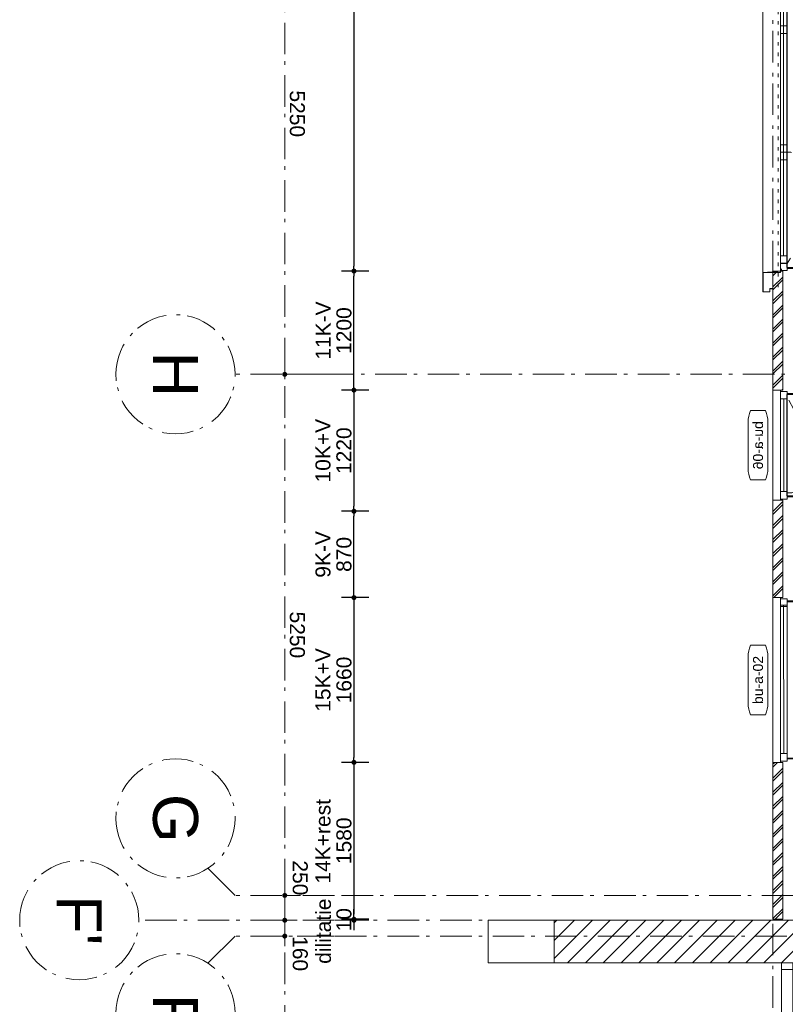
# Model space of a CAD drawing. Header units: millimetres. Extents: x -62314 to 79800, y -34032 to 28340.
# Tile 2 of 256: x -24233 to -16522, y 3678 to 13598. Entities that reach past the tile are written whole.
import ezdxf
from ezdxf.enums import TextEntityAlignment as Align

# ---------------------------------------------------------------- set-up
doc = ezdxf.new("R2010")
doc.units = ezdxf.units.MM
doc.header["$LTSCALE"] = 508
doc.header["$PDMODE"] = 1
doc.header["$PDSIZE"] = -2
for name, pattern in [('Dash Style-1', [0.41664, 0.20828, -0.20836]), ('Dash Style-5', [0.20828, 0.069425, -0.138855]), ('Dash Style-6', [1.04164, 0.625, -0.20828, 0.06943, -0.13893])]:
    doc.linetypes.add(name, pattern=pattern)
doc.layers.get('0').update_dxf_attribs({"lineweight": 0})
doc.layers.get('DEFPOINTS').update_dxf_attribs({"lineweight": 0})
for name, color, linetype, lineweight in [('(00) tekening-lijn draairichting', 7, 'Dash Style-1', 0), ('(00) tekening-merk kozijn', 40, 'Continuous', 0), ('(00) tekening-stramien-algemeen', 7, 'Dash Style-6', 0), ('(00) tekst-algemeen', 8, 'Continuous', 0), ('(21) buitenwanden-bestaand', 7, 'Continuous', 0), ('(21) buitenwanden-X baksteen_metselwerk', 92, 'Continuous', 0), ('(28) hoofddraagconstructie-bovenliggend', 1, 'Dash Style-5', 0), ('(42) binnenwandafwerkingen-R plaatmateriaal algemeen', 12, 'Continuous', 0), ('(__) constructies_materialen-Xh2 staalproducten', 1, 'Continuous', 0), ('Dimension', 7, 'Continuous', 0), ('None', 7, 'Continuous', 0)]:
    doc.layers.add(name, color=color, linetype=linetype, lineweight=lineweight)
doc.styles.add('Arial', font='Arial')
doc.styles.add('Helvetica', font='Helvetica')
doc.dimstyles.new('KE __', dxfattribs={"dimtxt": 151.308594, "dimasz": 50.074463, "dimexe": 125, "dimexo": 500, "dimgap": 25, "dimtad": 1, "dimdec": 1, "dimtxsty": 'Helvetica', "dimblk": 'DOT', "dimblk1": 'DOT', "dimblk2": 'DOT', "dimcen": 0, "dimdle": 100, "dimazin": 0, "dimtfac": 0.8, "dimtdec": 1, "dimtix": 1, "dimtmove": 0, "dimatfit": 0, "dimldrblk": 'DOT', "dimfxl": 150, "dimfxlon": 1, "dimfrac": 2, "dimtolj": 1, "dimarcsym": 0})
pattern_1 = [(45, (163395.98, 42314.6), (70.71068, -70.71068), []), (45, (163410.13, 42300.46), (70.71068, -70.71068), [])]

# ---------------------------------------------------------------- blocks, each defined once
blk = doc.blocks.new('00-merk kozijn')
at = {"layer": '(00) tekening-merk kozijn', "color": 2, "lineweight": 0, "transparency": 33554687, "flags": 128}
blk.add_lwpolyline([(233.3, 50, 0.105357), (349.4, 74.7), (350, 75), (350, 225), (349.4, 225.3, 0.105357), (233.3, 250), (-233.3, 250, 0.105357), (-349.4, 225.3), (-350, 225), (-350, 75), (-349.4, 74.7, 0.105357), (-233.3, 50)], format="xyb", close=True, dxfattribs=at)
at = {"layer": 'None', "color": 7, "linetype": 'Continuous', "lineweight": 0, "transparency": 33554687}
blk.add_point((0, 0), dxfattribs=at)
at = {"layer": '(00) tekening-merk kozijn', "color": 2, "transparency": 33554687, "style": 'Arial'}
blk.add_attdef('MERK', text='', height=100.7, dxfattribs=at).set_placement((0, 149.9), align=Align.MIDDLE_CENTER)
blk = doc.blocks.new('zetwerk omlijsting')
at = {"layer": '(__) constructies_materialen-Xh2 staalproducten', "color": 3, "lineweight": 0, "transparency": 33554687, "flags": 128}
for points in [[(21.2, -175), (5, 10.7), (-17, 10.7), (-17, 12.7), (6.8, 12.7), (23.1, -173)], [(213, -107.3), (213, -173), (23.1, -173), (21.2, -175), (215, -175), (215, -105.3), (183, -105.2), (183, -74.8), (181, -74.8), (181, -107.2)]]:
    blk.add_lwpolyline(points, close=True, dxfattribs=at)
blk = doc.blocks.new('kozijn aansluiting-hoek met lijst metselwerk')
at = {"layer": '(42) binnenwandafwerkingen-R plaatmateriaal algemeen', "color": 17, "lineweight": 0, "transparency": 33554687, "flags": 128}
blk.add_lwpolyline([(-32, 469), (-22, 469), (-22, 75), (-32, 75)], close=True, dxfattribs=at)
at = {"layer": 'None', "color": 17, "lineweight": 0, "transparency": 33554687}
blk.add_line((-17, 255), (-17, 469), dxfattribs=at)
at = {"layer": 'None', "color": 17, "lineweight": 0, "transparency": 33554687, "flags": 128}
blk.add_lwpolyline([(-76, 70), (0, 70), (0, 0), (-76, 0)], close=True, dxfattribs=at)
at = {"layer": 'None', "color": 7, "linetype": 'Continuous', "lineweight": 0, "transparency": 33554687}
for p in [(0, 0), (5, 0)]:
    blk.add_point(p, dxfattribs=at)
at = {"layer": 'None', "color": 17, "transparency": 33554687}
blk.add_blockref('zetwerk omlijsting', (0, 0), dxfattribs=at)
blk = doc.blocks.new('Group-2-1')
at = {"layer": '(00) tekening-lijn draairichting', "color": 17, "lineweight": 0, "transparency": 33554687, "flags": 128}
blk.add_lwpolyline([(75.9, 399.1), (1196.8, 399.1, -0.133609), (1046.6, -151.9), (76, 399)], format="xyb", dxfattribs=at)
at = {"layer": 'None', "color": 17, "lineweight": 0, "transparency": 33554687}
blk.add_line((152, 436.5), (5984, 436.5), dxfattribs=at)
at = {"layer": 'None', "color": 17, "lineweight": 0, "transparency": 33554687, "flags": 128}
for points in [[(-16.2, 644), (6076.2, 644), (6076.2, 469), (-16.2, 469)], [(37, 404), (6023, 404), (6023, 0), (37, 0)], [(152, 469), (152, 399), (76, 399), (76, 469)], [(5979, 469), (5979, 399), (81, 399), (81, 469)], [(1196.8, 469), (1196.8, 399), (1120.8, 399), (1120.8, 469)], [(1272.8, 469), (1272.8, 399), (1196.8, 399), (1196.8, 469)], [(2469.6, 469), (2469.6, 399), (2393.6, 399), (2393.6, 469)], [(3666.4, 469), (3666.4, 399), (3590.4, 399), (3590.4, 469)], [(4863.2, 469), (4863.2, 399), (4787.2, 399), (4787.2, 469)]]:
    blk.add_lwpolyline(points, close=True, dxfattribs=at)
at = {"layer": '(00) tekst-algemeen', "color": 17, "transparency": 33554687}
ref = blk.add_blockref('00-merk kozijn', (3030, 744), dxfattribs=dict(at, xscale=-1))
ref.add_attrib('MERK', 'bu-a-05', dxfattribs={"layer": '(00) tekening-merk kozijn', "color": 2, "transparency": 33554687, "height": 100.69, "style": 'Arial'}).set_placement((3030, 893.9), align=Align.MIDDLE_CENTER)
at = {"layer": 'None', "color": 17, "transparency": 33554687, "rotation": 180}
blk.add_blockref('kozijn aansluiting-hoek met lijst metselwerk', (5, 469), dxfattribs=at)
at = {"layer": 'None', "color": 17, "transparency": 33554687, "xscale": -1, "rotation": 180}
blk.add_blockref('kozijn aansluiting-hoek met lijst metselwerk', (6055, 469), dxfattribs=at)
blk = doc.blocks.new('bu-a-05')
at = {"layer": 'None', "color": 17, "transparency": 33554687}
blk.add_blockref('Group-2-1', (0, 0), dxfattribs=at)
at = {"layer": 'None', "color": 17, "transparency": 33554687, "rotation": 180}
blk.add_blockref('kozijn aansluiting-hoek met lijst metselwerk', (5, 469), dxfattribs=at)
at = {"layer": 'None', "color": 17, "transparency": 33554687, "xscale": -1, "rotation": 180}
blk.add_blockref('kozijn aansluiting-hoek met lijst metselwerk', (6055, 469), dxfattribs=at)
blk = doc.blocks.new('stadsmuur bestaand 01')
at = {"layer": '(21) buitenwanden-bestaand', "linetype": 'Continuous', "lineweight": 0, "transparency": 33554687}
h = blk.add_hatch(dxfattribs=at)
h.set_pattern_fill('Brick', style=0, pattern_type=2)
h.set_pattern_definition([(45, (0, 0), (-89.8026, 89.8026), [])])
h.paths.add_polyline_path([(9973.9, -270), (9973.9, 160), (167.8, 160), (167.8, -270)])
at = {"layer": '(21) buitenwanden-bestaand', "color": 1, "lineweight": 0, "transparency": 33554687, "flags": 128}
blk.add_lwpolyline([(9973.9, -270), (9973.9, 160), (167.8, 160), (167.8, -270)], close=True, dxfattribs=at)
at = {"layer": 'None', "color": 17, "lineweight": 0, "transparency": 33554687, "flags": 128}
blk.add_lwpolyline([(-499.4, 160), (167.8, 160), (167.8, -270), (-499.4, -270)], close=True, dxfattribs=at)
blk = doc.blocks.new('Group-32-1')
at = {"layer": 'None', "color": 17, "lineweight": 0, "transparency": 33554687, "flags": 128}
for points in [[(-179955.7, -40682.6), (-179955.7, -38219.7), (-179841.7, -38219.7), (-179841.7, -40682.6)], [(-179955.7, -38286.7), (-179955.7, -38219.7), (-179841.7, -38219.7), (-179841.7, -38286.7)], [(-179955.7, -39484.7), (-179955.7, -39417.7), (-179841.7, -39417.7), (-179841.7, -39484.7)], [(-179955.5, -40682.6), (-179955.5, -40615.6), (-179841.5, -40615.6), (-179841.5, -40682.6)]]:
    blk.add_lwpolyline(points, close=True, dxfattribs=at)
at = {"layer": '(00) tekening-merk kozijn', "color": 1, "transparency": 33554687, "rotation": 90}
blk.add_blockref('00-merk kozijn', (-179955.7, -39451.2), dxfattribs=at).add_auto_attribs({'MERK': 'bestaand'})
blk = doc.blocks.new('kozijn aansluiting-hoek zonder lijst')
at = {"layer": '(42) binnenwandafwerkingen-R plaatmateriaal algemeen', "color": 17, "lineweight": 0, "transparency": 33554687, "flags": 128}
blk.add_lwpolyline([(-32, 469), (-22, 469), (-22, 75), (-32, 75)], close=True, dxfattribs=at)
at = {"layer": 'None', "color": 17, "lineweight": 0, "transparency": 33554687}
blk.add_line((-17, 255), (-17, 469), dxfattribs=at)
at = {"layer": 'None', "color": 17, "lineweight": 0, "transparency": 33554687, "flags": 128}
blk.add_lwpolyline([(-76, 70), (0, 70), (0, 0), (-76, 0)], close=True, dxfattribs=at)
at = {"layer": 'None', "color": 7, "linetype": 'Continuous', "lineweight": 0, "transparency": 33554687}
for p in [(0, 0), (12, -75)]:
    blk.add_point(p, dxfattribs=at)
blk = doc.blocks.new('bu-a-06 plt')
at = {"layer": '(00) tekening-lijn draairichting', "color": 17, "lineweight": 0, "transparency": 33554687, "flags": 128}
blk.add_lwpolyline([(909.1, -297.9, 0.12979), (1034, 175), (76, 175)], format="xyb", close=True, dxfattribs=at)
at = {"layer": 'None', "color": 17, "lineweight": 0, "transparency": 33554687}
blk.add_line((1022, 210), (88, 210), dxfattribs=at)
at = {"layer": 'None', "color": 17, "lineweight": 0, "transparency": 33554687, "flags": 128}
for points in [[(0, 320), (1110, 320), (1110, 245), (0, 245)], [(88, 245), (1022, 245), (1022, 175), (88, 175)], [(44, 180), (1066, 180), (1066, -224), (44, -224)]]:
    blk.add_lwpolyline(points, close=True, dxfattribs=at)
at = {"layer": 'None', "color": 7, "linetype": 'Continuous', "lineweight": 0, "transparency": 33554687}
blk.add_point((0, 0), dxfattribs=at)
at = {"layer": '(00) tekst-algemeen', "color": 17, "transparency": 33554687}
blk.add_blockref('00-merk kozijn', (555, 320), dxfattribs=at).add_auto_attribs({'MERK': 'bu-a-06'})
at = {"layer": 'None', "color": 17, "transparency": 33554687, "rotation": 180}
blk.add_blockref('kozijn aansluiting-hoek zonder lijst', (12, 245), dxfattribs=at)
at = {"layer": 'None', "color": 17, "transparency": 33554687, "xscale": -1, "rotation": 180}
blk.add_blockref('kozijn aansluiting-hoek zonder lijst', (1098, 245), dxfattribs=at)
blk = doc.blocks.new('bu-a-02 plt')
at = {"layer": 'None', "color": 17, "lineweight": 0, "transparency": 33554687}
blk.add_line((88, 210), (1584, 212.5), dxfattribs=at)
at = {"layer": 'None', "color": 17, "lineweight": 0, "transparency": 33554687, "flags": 128}
for points in [[(0, 320), (1660, 320), (1660, 245), (0, 245)], [(88, 245), (1584, 245), (1584, 175), (88, 175)], [(44, 175), (1616, 175), (1616, -224), (44, -224)]]:
    blk.add_lwpolyline(points, close=True, dxfattribs=at)
at = {"layer": 'None', "color": 7, "linetype": 'Continuous', "lineweight": 0, "transparency": 33554687}
blk.add_point((0, 0), dxfattribs=at)
at = {"layer": '(00) tekst-algemeen', "color": 17, "transparency": 33554687}
blk.add_blockref('00-merk kozijn', (830, 320), dxfattribs=at).add_auto_attribs({'MERK': 'bu-a-02'})
at = {"layer": 'None', "color": 17, "transparency": 33554687, "rotation": 180}
blk.add_blockref('kozijn aansluiting-hoek zonder lijst', (12, 245), dxfattribs=at)
at = {"layer": 'None', "color": 17, "transparency": 33554687, "xscale": -1, "rotation": 180}
blk.add_blockref('kozijn aansluiting-hoek zonder lijst', (1648, 245), dxfattribs=at)
blk = doc.blocks.new('constructie laagbouw 01')
at = {"layer": '(28) hoofddraagconstructie-bovenliggend', "color": 2, "lineweight": 0, "transparency": 33554687}
blk.add_line((-19919.9, -1581.5), (-19919.9, 4830.9), dxfattribs=at)
blk = doc.blocks.new('constructie laagbouw 01 totaal')
at = {"layer": 'None', "color": 17, "transparency": 33554687}
blk.add_blockref('constructie laagbouw 01', (2721, -22.5), dxfattribs=at)
blk = doc.blocks.new('_Dot')
at = {"color": 0, "linetype": 'ByBlock', "lineweight": -2}
blk.add_line((-0.5, 0), (-1, 0), dxfattribs=at)
at = {"color": 0, "linetype": 'ByBlock', "const_width": 0.5}
blk.add_lwpolyline([(-0.25, 0, 1), (0.25, 0, 1)], format="xyb", close=True, dxfattribs=at)
blk = doc.blocks.new('*D141')
at = {"layer": 'DEFPOINTS', "color": 0, "transparency": 33554687}
for p in [(-20866.2, 8645.4), (-16647.3, 8645.4), (-16647.3, 7775.4)]:
    blk.add_point(p, dxfattribs=at)
at = {"layer": 'Dimension', "color": 0, "lineweight": -2, "transparency": 33554687}
for p, q in [((-20716.2, 8645.4), (-20991.2, 8645.4)), ((-20866.2, 7825.4), (-20866.2, 8595.3)), ((-20716.2, 7775.4), (-20991.2, 7775.4))]:
    blk.add_line(p, q, dxfattribs=at)
at = {"layer": 'Dimension', "color": 0, "lineweight": -2, "xscale": 50.07446289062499, "yscale": 50.07446289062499, "zscale": 50.07446289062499}
for p, rotation in [((-20866.2, 8645.4), 89.99999999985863), ((-20866.2, 7775.4), 269.9999999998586)]:
    blk.add_blockref('_Dot', p, dxfattribs=dict(at, rotation=rotation))
at = {"layer": 'Dimension', "color": 0, "lineweight": 0, "transparency": 33554687, "insert": (-20966.8, 8210.4), "char_height": 151.31, "attachment_point": 5, "rotation": 90, "style": 'Helvetica'}
blk.add_mtext('\\A1;870', dxfattribs=at)
blk = doc.blocks.new('*D142')
at = {"layer": 'DEFPOINTS', "color": 0, "transparency": 33554687}
for p in [(-16647.3, 7775.4), (-20866.2, 6115.4), (-16647.3, 6115.4)]:
    blk.add_point(p, dxfattribs=at)
at = {"layer": 'Dimension', "color": 0, "lineweight": -2, "transparency": 33554687}
for p, q in [((-20716.2, 7775.4), (-20991.2, 7775.4)), ((-20866.2, 7725.3), (-20866.2, 6165.4)), ((-20716.2, 6115.4), (-20991.2, 6115.4))]:
    blk.add_line(p, q, dxfattribs=at)
at = {"layer": 'Dimension', "color": 0, "lineweight": -2, "xscale": 50.07446289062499, "yscale": 50.07446289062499, "zscale": 50.07446289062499}
for p, rotation in [((-20866.2, 7775.4), 89.99999999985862), ((-20866.2, 6115.4), 269.9999999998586)]:
    blk.add_blockref('_Dot', p, dxfattribs=dict(at, rotation=rotation))
at = {"layer": 'Dimension', "color": 0, "lineweight": 0, "transparency": 33554687, "insert": (-20966.8, 6945.4), "char_height": 151.31, "attachment_point": 5, "rotation": 90, "style": 'Helvetica'}
blk.add_mtext('\\A1;1660', dxfattribs=at)
blk = doc.blocks.new('*D143')
at = {"layer": 'DEFPOINTS', "color": 0, "transparency": 33554687}
for p in [(-20866.2, 4535), (-16647.3, 4535), (-16647.3, 4525)]:
    blk.add_point(p, dxfattribs=at)
at = {"layer": 'Dimension', "color": 0, "lineweight": -2, "transparency": 33554687}
for p, q in [((-20866.2, 4585.1), (-20866.2, 4635.2)), ((-20716.2, 4535), (-20991.2, 4535)), ((-20716.2, 4525), (-20991.2, 4525)), ((-20866.2, 4525), (-20866.2, 4535)), ((-20866.2, 4475), (-20866.2, 4424.9))]:
    blk.add_line(p, q, dxfattribs=at)
at = {"layer": 'Dimension', "color": 0, "lineweight": -2, "xscale": 50.07446289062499, "yscale": 50.07446289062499, "zscale": 50.07446289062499}
for p, rotation in [((-20866.2, 4535), 269.9999999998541), ((-20866.2, 4525), 89.9999999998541)]:
    blk.add_blockref('_Dot', p, dxfattribs=dict(at, rotation=rotation))
at = {"layer": 'Dimension', "color": 0, "lineweight": 0, "transparency": 33554687, "insert": (-20966.8, 4530), "char_height": 151.31, "attachment_point": 5, "rotation": 90, "style": 'Helvetica'}
blk.add_mtext('\\A1;10', dxfattribs=at)
blk = doc.blocks.new('*D144')
at = {"layer": 'DEFPOINTS', "color": 0, "transparency": 33554687}
for p in [(-16647.3, 6115.4), (-20866.2, 4535), (-16647.3, 4535)]:
    blk.add_point(p, dxfattribs=at)
at = {"layer": 'Dimension', "color": 0, "lineweight": -2, "transparency": 33554687}
for p, q in [((-20716.2, 6115.4), (-20991.2, 6115.4)), ((-20866.2, 6065.3), (-20866.2, 4585.1)), ((-20716.2, 4535), (-20991.2, 4535))]:
    blk.add_line(p, q, dxfattribs=at)
at = {"layer": 'Dimension', "color": 0, "lineweight": -2, "xscale": 50.07446289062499, "yscale": 50.07446289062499, "zscale": 50.07446289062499}
for p, rotation in [((-20866.2, 6115.4), 89.9999999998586), ((-20866.2, 4535), 269.9999999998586)]:
    blk.add_blockref('_Dot', p, dxfattribs=dict(at, rotation=rotation))
at = {"layer": 'Dimension', "color": 0, "lineweight": 0, "transparency": 33554687, "insert": (-20966.8, 5325.2), "char_height": 151.31, "attachment_point": 5, "rotation": 90, "style": 'Helvetica'}
blk.add_mtext('\\A1;1580', dxfattribs=at)
blk = doc.blocks.new('*D145')
at = {"layer": 'DEFPOINTS', "color": 0, "transparency": 33554687}
for p in [(-16647.3, 9865.4), (-20866.2, 8645.4), (-16647.3, 8645.4)]:
    blk.add_point(p, dxfattribs=at)
at = {"layer": 'Dimension', "color": 0, "lineweight": -2, "transparency": 33554687}
for p, q in [((-20716.2, 9865.4), (-20991.2, 9865.4)), ((-20866.2, 9815.3), (-20866.2, 8695.4)), ((-20716.2, 8645.4), (-20991.2, 8645.4))]:
    blk.add_line(p, q, dxfattribs=at)
at = {"layer": 'Dimension', "color": 0, "lineweight": -2, "xscale": 50.07446289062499, "yscale": 50.07446289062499, "zscale": 50.07446289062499}
for p, rotation in [((-20866.2, 9865.4), 89.99999999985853), ((-20866.2, 8645.4), 269.9999999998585)]:
    blk.add_blockref('_Dot', p, dxfattribs=dict(at, rotation=rotation))
at = {"layer": 'Dimension', "color": 0, "lineweight": 0, "transparency": 33554687, "insert": (-20966.8, 9255.4), "char_height": 151.31, "attachment_point": 5, "rotation": 90, "style": 'Helvetica'}
blk.add_mtext('\\A1;1220', dxfattribs=at)
blk = doc.blocks.new('*D146')
at = {"layer": 'DEFPOINTS', "color": 0, "transparency": 33554687}
for p in [(-20866.2, 11065.4), (-16647.3, 11065.4), (-16647.3, 9865.4)]:
    blk.add_point(p, dxfattribs=at)
at = {"layer": 'Dimension', "color": 0, "lineweight": -2, "transparency": 33554687}
for p, q in [((-20716.2, 11065.4), (-20991.2, 11065.4)), ((-20866.2, 9915.4), (-20866.2, 11015.3)), ((-20716.2, 9865.4), (-20991.2, 9865.4))]:
    blk.add_line(p, q, dxfattribs=at)
at = {"layer": 'Dimension', "color": 0, "lineweight": -2, "xscale": 50.07446289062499, "yscale": 50.07446289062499, "zscale": 50.07446289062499}
for p, rotation in [((-20866.2, 11065.4), 89.9999999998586), ((-20866.2, 9865.4), 269.9999999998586)]:
    blk.add_blockref('_Dot', p, dxfattribs=dict(at, rotation=rotation))
at = {"layer": 'Dimension', "color": 0, "lineweight": 0, "transparency": 33554687, "insert": (-20966.8, 10465.4), "char_height": 151.31, "attachment_point": 5, "rotation": 90, "style": 'Helvetica'}
blk.add_mtext('\\A1;1200', dxfattribs=at)
blk = doc.blocks.new('*D147')
at = {"layer": 'DEFPOINTS', "color": 0, "transparency": 33554687}
for p in [(-16647.3, 17125.4), (-20866.2, 11065.4), (-16647.3, 11065.4)]:
    blk.add_point(p, dxfattribs=at)
at = {"layer": 'Dimension', "color": 0, "lineweight": -2, "transparency": 33554687}
for p, q in [((-20716.2, 17125.4), (-20991.2, 17125.4)), ((-20866.2, 17075.3), (-20866.2, 11115.4)), ((-20716.2, 11065.4), (-20991.2, 11065.4))]:
    blk.add_line(p, q, dxfattribs=at)
at = {"layer": 'Dimension', "color": 0, "lineweight": -2, "xscale": 50.07446289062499, "yscale": 50.07446289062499, "zscale": 50.07446289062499}
for p, rotation in [((-20866.2, 17125.4), 89.99999999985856), ((-20866.2, 11065.4), 269.9999999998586)]:
    blk.add_blockref('_Dot', p, dxfattribs=dict(at, rotation=rotation))
at = {"layer": 'Dimension', "color": 0, "lineweight": 0, "transparency": 33554687, "insert": (-20966.8, 14095.4), "char_height": 151.31, "attachment_point": 5, "rotation": 90, "style": 'Helvetica'}
blk.add_mtext('\\A1;6060', dxfattribs=at)
blk = doc.blocks.new('00-stramienbol')
at = {"layer": '(00) tekening-stramien-algemeen', "color": 2, "lineweight": 0, "transparency": 33554687, "flags": 128}
blk.add_lwpolyline([(0, 600), (58.8, 597.1), (117.1, 588.5), (174.2, 574.2), (229.6, 554.3), (282.8, 529.2), (333.3, 498.9), (380.6, 463.8), (424.3, 424.3), (463.8, 380.6), (498.9, 333.3), (529.2, 282.8), (554.3, 229.6), (574.2, 174.2), (588.5, 117.1), (597.1, 58.8), (600, 0), (597.1, -58.8), (588.5, -117.1), (574.2, -174.2), (554.3, -229.6), (529.2, -282.8), (498.9, -333.3), (463.8, -380.6), (424.3, -424.3), (380.6, -463.8), (333.3, -498.9), (282.8, -529.2), (229.6, -554.3), (174.2, -574.2), (117.1, -588.5), (58.8, -597.1), (0, -600), (-58.8, -597.1), (-117.1, -588.5), (-174.2, -574.2), (-229.6, -554.3), (-282.8, -529.2), (-333.3, -498.9), (-380.6, -463.8), (-424.3, -424.3), (-463.8, -380.6), (-498.9, -333.3), (-529.2, -282.8), (-554.3, -229.6), (-574.2, -174.2), (-588.5, -117.1), (-597.1, -58.8), (-600, 0), (-597.1, 58.8), (-588.5, 117.1), (-574.2, 174.2), (-554.3, 229.6), (-529.2, 282.8), (-498.9, 333.3), (-463.8, 380.6), (-424.3, 424.3), (-380.6, 463.8), (-333.3, 498.9), (-282.8, 529.2), (-229.6, 554.3), (-174.2, 574.2), (-117.1, 588.5), (-58.8, 597.1)], close=True, dxfattribs=at)
at = {"layer": '(00) tekening-stramien-algemeen', "color": 7, "linetype": 'Continuous', "lineweight": 0, "transparency": 33554687}
for p in [(0, 600), (-600, 0), (0, 0), (600, 0), (0, -600)]:
    blk.add_point(p, dxfattribs=at)
at = {"layer": '(00) tekening-stramien-algemeen', "color": 2, "transparency": 33554687, "style": 'Arial'}
blk.add_attdef('hoofdveld', text='', height=453.1, dxfattribs=at).set_placement((0, 0), align=Align.MIDDLE_CENTER)
at = {"layer": 'None', "color": 0, "flags": 1}
for tag, p in [('subveld_1', (-600, -1415.6)), ('subveld_2', (-600, -2231.2))]:
    blk.add_attdef(tag, p, '', height=453.1, dxfattribs=at)
blk = doc.blocks.new('*D394')
at = {"layer": '(00) tekening-stramien-algemeen', "color": 0, "lineweight": -2, "transparency": 33554687}
for p, q in [((10611.8, -250), (10611.8, -375)), ((15861.8, -500), (15861.8, -375)), ((15811.8, -500), (10661.9, -500))]:
    blk.add_line(p, q, dxfattribs=at)
at = {"layer": 'DEFPOINTS', "color": 0, "transparency": 33554687}
for p in [(10611.8, -500), (10611.8, -750), (15861.8, -1000)]:
    blk.add_point(p, dxfattribs=at)
at = {"layer": '(00) tekening-stramien-algemeen', "color": 0, "lineweight": -2, "xscale": 50.07446289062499, "yscale": 50.07446289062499, "zscale": 50.07446289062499, "rotation": 180}
blk.add_blockref('_Dot', (10611.8, -500), dxfattribs=at)
at = {"layer": '(00) tekening-stramien-algemeen', "color": 0, "lineweight": -2, "xscale": 50.07446289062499, "yscale": 50.07446289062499, "zscale": 50.07446289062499}
blk.add_blockref('_Dot', (15861.8, -500), dxfattribs=at)
at = {"layer": '(00) tekening-stramien-algemeen', "color": 0, "lineweight": 0, "transparency": 33554687, "insert": (13236.8, -374.3), "char_height": 151.31, "attachment_point": 5, "style": 'Helvetica'}
blk.add_mtext('\\A1;5250', dxfattribs=at)
blk = doc.blocks.new('*D395')
at = {"layer": '(00) tekening-stramien-algemeen', "color": 0, "lineweight": -2, "transparency": 33554687}
for p, q in [((16271.6, -250), (16271.6, -375)), ((16111.8, -650), (16111.8, -375)), ((16061.8, -500), (16011.7, -500)), ((16271.6, -500), (16111.8, -500)), ((16321.7, -500), (16371.8, -500))]:
    blk.add_line(p, q, dxfattribs=at)
at = {"layer": 'DEFPOINTS', "color": 0, "transparency": 33554687}
for p in [(16111.8, -500), (16271.6, -750), (16111.8, -1969.5)]:
    blk.add_point(p, dxfattribs=at)
at = {"layer": '(00) tekening-stramien-algemeen', "color": 0, "lineweight": -2, "xscale": 50.07446289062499, "yscale": 50.07446289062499, "zscale": 50.07446289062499}
blk.add_blockref('_Dot', (16111.8, -500), dxfattribs=at)
at = {"layer": '(00) tekening-stramien-algemeen', "color": 0, "lineweight": -2, "xscale": 50.07446289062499, "yscale": 50.07446289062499, "zscale": 50.07446289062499, "rotation": 180}
blk.add_blockref('_Dot', (16271.6, -500), dxfattribs=at)
at = {"layer": '(00) tekening-stramien-algemeen', "color": 0, "lineweight": 0, "transparency": 33554687, "insert": (16448.2, -345.2), "char_height": 151.31, "attachment_point": 5, "style": 'Helvetica'}
blk.add_mtext('\\A1;160', dxfattribs=at)
blk = doc.blocks.new('*D396')
at = {"layer": '(00) tekening-stramien-algemeen', "color": 0, "lineweight": -2, "transparency": 33554687}
for p, q in [((16271.6, -500), (16271.6, -625)), ((25221.6, -500), (16321.7, -500)), ((25271.6, -500), (25271.6, -625))]:
    blk.add_line(p, q, dxfattribs=at)
at = {"layer": 'DEFPOINTS', "color": 0, "transparency": 33554687}
for p in [(25271.6, 0), (16271.6, 0), (16271.6, -500)]:
    blk.add_point(p, dxfattribs=at)
at = {"layer": '(00) tekening-stramien-algemeen', "color": 0, "lineweight": -2, "xscale": 50.07446289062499, "yscale": 50.07446289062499, "zscale": 50.07446289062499, "rotation": 180}
blk.add_blockref('_Dot', (16271.6, -500), dxfattribs=at)
at = {"layer": '(00) tekening-stramien-algemeen', "color": 0, "lineweight": -2, "xscale": 50.07446289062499, "yscale": 50.07446289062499, "zscale": 50.07446289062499}
blk.add_blockref('_Dot', (25271.6, -500), dxfattribs=at)
at = {"layer": '(00) tekening-stramien-algemeen', "color": 0, "lineweight": 0, "transparency": 33554687, "insert": (20771.6, -374.3), "char_height": 151.31, "attachment_point": 5, "style": 'Helvetica'}
blk.add_mtext('\\A1;9000', dxfattribs=at)
blk = doc.blocks.new('*D397')
at = {"layer": '(00) tekening-stramien-algemeen', "color": 0, "lineweight": -2, "transparency": 33554687}
for p, q in [((15861.8, -340.2), (15861.8, -375)), ((16111.8, -650), (16111.8, -375)), ((15811.8, -500), (15761.7, -500)), ((15861.8, -500), (16111.8, -500)), ((16161.9, -500), (16212, -500))]:
    blk.add_line(p, q, dxfattribs=at)
at = {"layer": 'DEFPOINTS', "color": 0, "transparency": 33554687}
for p in [(16111.8, -500), (15861.8, -840.2), (16111.8, -1969.5)]:
    blk.add_point(p, dxfattribs=at)
at = {"layer": '(00) tekening-stramien-algemeen', "color": 0, "lineweight": -2, "xscale": 50.07446289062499, "yscale": 50.07446289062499, "zscale": 50.07446289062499}
blk.add_blockref('_Dot', (15861.8, -500), dxfattribs=at)
at = {"layer": '(00) tekening-stramien-algemeen', "color": 0, "lineweight": -2, "xscale": 50.07446289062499, "yscale": 50.07446289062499, "zscale": 50.07446289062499, "rotation": 180}
blk.add_blockref('_Dot', (16111.8, -500), dxfattribs=at)
at = {"layer": '(00) tekening-stramien-algemeen', "color": 0, "lineweight": 0, "transparency": 33554687, "insert": (15685.2, -345.2), "char_height": 151.31, "attachment_point": 5, "style": 'Helvetica'}
blk.add_mtext('\\A1;250', dxfattribs=at)
blk = doc.blocks.new('*D398')
at = {"layer": '(00) tekening-stramien-algemeen', "color": 0, "lineweight": -2, "transparency": 33554687}
for p, q in [((5361.8, -250), (5361.8, -375)), ((10611.8, -500), (10611.8, -375)), ((10561.8, -500), (5411.9, -500))]:
    blk.add_line(p, q, dxfattribs=at)
at = {"layer": 'DEFPOINTS', "color": 0, "transparency": 33554687}
for p in [(5361.8, -500), (5361.8, -750), (10611.8, -1000)]:
    blk.add_point(p, dxfattribs=at)
at = {"layer": '(00) tekening-stramien-algemeen', "color": 0, "lineweight": -2, "xscale": 50.07446289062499, "yscale": 50.07446289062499, "zscale": 50.07446289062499, "rotation": 180}
blk.add_blockref('_Dot', (5361.8, -500), dxfattribs=at)
at = {"layer": '(00) tekening-stramien-algemeen', "color": 0, "lineweight": -2, "xscale": 50.07446289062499, "yscale": 50.07446289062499, "zscale": 50.07446289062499}
blk.add_blockref('_Dot', (10611.8, -500), dxfattribs=at)
at = {"layer": '(00) tekening-stramien-algemeen', "color": 0, "lineweight": 0, "transparency": 33554687, "insert": (7986.8, -374.3), "char_height": 151.31, "attachment_point": 5, "style": 'Helvetica'}
blk.add_mtext('\\A1;5250', dxfattribs=at)
blk = doc.blocks.new('stramien kop gevel blok A')
at = {"layer": '(00) tekening-stramien-algemeen', "color": 2, "lineweight": 0}
for p, q in [((10611.8, 0), (10611.8, -1000)), ((15861.8, 0), (15861.8, -1000)), ((16111.8, 0), (16111.8, -1969.5)), ((16271.6, 0), (16271.6, -1000))]:
    blk.add_line(p, q, dxfattribs=at)
at = {"layer": 'None', "color": 17, "lineweight": 0, "transparency": 33554687}
for p, q in [((15861.8, -1000), (15588.6, -1273.2)), ((16271.6, -1000), (16544.9, -1273.2))]:
    blk.add_line(p, q, dxfattribs=at)
at = {"layer": '(00) tekening-stramien-algemeen', "color": 2}
ref = blk.add_blockref('00-stramienbol', (10611.8, -1600), dxfattribs=dict(at, rotation=180))
ref.add_attrib('hoofdveld', 'H', dxfattribs={"color": 2, "transparency": 33554687, "height": 453.1, "style": 'Arial'}).set_placement((10611.8, -1600), align=Align.MIDDLE_CENTER)
ref = blk.add_blockref('00-stramienbol', (15085.4, -1600), dxfattribs=dict(at, xscale=-1, rotation=180))
ref.add_attrib('hoofdveld', 'G', dxfattribs={"color": 2, "transparency": 33554687, "height": 453.1, "style": 'Arial'}).set_placement((15085.4, -1600), align=Align.MIDDLE_CENTER)
ref = blk.add_blockref('00-stramienbol', (17048.1, -1600), dxfattribs=dict(at, rotation=180))
ref.add_attrib('hoofdveld', 'F', dxfattribs={"color": 2, "transparency": 33554687, "height": 453.1, "style": 'Arial'}).set_placement((17048.1, -1600), align=Align.MIDDLE_CENTER)
ref = blk.add_blockref('00-stramienbol', (16111.8, -2569.5), dxfattribs=dict(at, rotation=180))
ref.add_attrib('hoofdveld', "F'", dxfattribs={"color": 2, "transparency": 33554687, "height": 453.1, "style": 'Arial'}).set_placement((16111.8, -2569.5), align=Align.MIDDLE_CENTER)
at = {"layer": '(00) tekening-stramien-algemeen', "color": 2, "lineweight": 0, "transparency": 33554687}
for base, p1, p2, picture, middle in [((16271.6, -500), (25271.6, 0), (16271.6, 0), '*D396', (20771.6, -374.3)), ((5361.8, -500), (10611.8, -1000), (5361.8, -750), '*D398', (7986.8, -374.3)), ((10611.8, -500), (15861.8, -1000), (10611.8, -750), '*D394', (13236.8, -374.3))]:
    dim = blk.add_linear_dim(base=base, p1=p1, p2=p2, dimstyle='KE __', override={"dimtxt": 151.308594, "dimgap": 50, "dimdec": 0, "dimpost": '<>', "dimtxsty": 'Helvetica', "dimtmove": 2}, dxfattribs=at)
    dim.commit()
    dim.dimension.update_dxf_attribs({"geometry": picture, "text_midpoint": middle})
for p1, picture, middle in [((15861.8, -840.2), '*D397', (15685.2, -345.2)), ((16271.6, -750), '*D395', (16448.2, -345.2))]:
    dim = blk.add_linear_dim(base=(16111.8, -500), p1=p1, p2=(16111.8, -1969.5), dimstyle='KE __', override={"dimtxt": 151.308594, "dimgap": 50, "dimdec": 0, "dimpost": '<>', "dimtxsty": 'Helvetica', "dimtix": 0, "dimtmove": 2}, dxfattribs=at)
    dim.commit()
    dim.dimension.update_dxf_attribs({"geometry": picture, "text_midpoint": middle, "dimtype": 160})

msp = doc.modelspace()

# ---------------------------------------------------------------- hatches: boundary and pattern name
at = {"layer": '(21) buitenwanden-X baksteen_metselwerk', "linetype": 'Continuous', "lineweight": 0, "transparency": 33554687}
h = msp.add_hatch(dxfattribs=at)
h.set_pattern_fill('(__)F metselwerk 2', color=253, style=0, pattern_type=2)
h.set_pattern_definition(pattern_1)
h.paths.add_polyline_path([(-16547.28, 11065.36), (-16647.28, 11065.36), (-16647.28, 9865.36), (-16547.28, 9865.36)])
h = msp.add_hatch(dxfattribs=at)
h.set_pattern_fill('(__)F metselwerk 2', color=253, style=0, pattern_type=2)
h.set_pattern_definition(pattern_1)
h.paths.add_polyline_path([(-16547.28, 8755.36), (-16647.28, 8755.36), (-16647.28, 7775.36), (-16547.28, 7775.36)])
h = msp.add_hatch(dxfattribs=at)
h.set_pattern_fill('(__)F metselwerk 2', color=253, style=0, pattern_type=2)
h.set_pattern_definition(pattern_1)
h.paths.add_polyline_path([(-16547.28, 6115.36), (-16647.28, 6115.36), (-16647.28, 4535.03), (-16547.28, 4535.03)])

# ---------------------------------------------------------------- linework, layer by layer
at = {"layer": '(00) tekening-stramien-algemeen', "color": 2, "lineweight": 0, "transparency": 33554687}
for p, q in [((-16647.28, 23010.29), (-16647.28, 638.19)), ((57450, 10024.85), (-21063.27, 10024.85)), ((18483.04, 4774.85), (-21063.27, 4774.85)), ((79800, 4524.85), (-21063.27, 4524.85)), ((79800, 4365.03), (-21063.27, 4365.03))]:
    msp.add_line(p, q, dxfattribs=at)
at = {"layer": '(21) buitenwanden-X baksteen_metselwerk', "color": 7, "lineweight": 0, "transparency": 33554687, "flags": 128}
for points in [[(-16547.28, 11065.36), (-16647.28, 11065.36), (-16647.28, 9865.36), (-16547.28, 9865.36)], [(-16547.28, 8755.36), (-16647.28, 8755.36), (-16647.28, 7775.36), (-16547.28, 7775.36)], [(-16547.28, 6115.36), (-16647.28, 6115.36), (-16647.28, 4535.03), (-16547.28, 4535.03)]]:
    msp.add_lwpolyline(points, close=True, dxfattribs=at)

# ---------------------------------------------------------------- block references
at = {"layer": 'None', "color": 17, "transparency": 33554687}
for name, p, rotation in [('stramien kop gevel blok A', (-21063.27, 20636.68), 270), ('bu-a-05', (-16103.28, 11065.36), 90), ('bu-a-02 plt', (-16327.28, 6115.36), 90)]:
    msp.add_blockref(name, p, dxfattribs=dict(at, rotation=rotation))
for name, p in [('constructie laagbouw 01 totaal', (604.57, 12507.88)), ('stadsmuur bestaand 01', (-19016.53, 4364.85)), ('Group-32-1', (163395.98, 42314.6))]:
    msp.add_blockref(name, p, dxfattribs=at)
at = {"layer": 'None', "color": 17, "transparency": 33554687, "xscale": -1, "rotation": 90}
msp.add_blockref('bu-a-06 plt', (-16327.28, 9865.36), dxfattribs=at)

# ---------------------------------------------------------------- texts
at = {"layer": 'None', "color": 17, "transparency": 33554687, "char_height": 151.309, "attachment_point": 8, "rotation": 90, "line_spacing_factor": 0.834288, "style": 'Helvetica'}
for s, insert in [('11K-V', (-21100.72, 10465.36)), ('10K+V', (-21100.72, 9255.36)), ('9K-V', (-21100.72, 8210.36)), ('15K+V', (-21100.72, 6945.36)), ('14K+rest', (-21100.72, 5320.19)), ('dilitatie', (-21095.95, 4414.71))]:
    msp.add_mtext(s, dxfattribs=dict(at, insert=insert))

# ---------------------------------------------------------------- dimensions: what is measured, and where the dimension line sits
at = {"layer": 'Dimension', "color": 17, "lineweight": 0, "transparency": 33554687}
for base, p1, p2, override, picture, middle in [((-20866.17, 11065.36), (-16647.28, 17125.36), (-16647.28, 11065.36), {"dimgap": 25, "dimpost": '<>', "dimtxsty": 'Helvetica', "dimtmove": 2}, '*D147', (-20966.82, 14095.36)), ((-20866.17, 11065.36), (-16647.28, 9865.36), (-16647.28, 11065.36), {"dimgap": 25, "dimpost": '<>', "dimtxsty": 'Helvetica', "dimtmove": 2}, '*D146', (-20966.82, 10465.36)), ((-20866.17, 8645.36), (-16647.28, 9865.36), (-16647.28, 8645.36), {"dimgap": 25, "dimpost": '<>', "dimtxsty": 'Helvetica', "dimtmove": 2}, '*D145', (-20966.82, 9255.36)), ((-20866.17, 8645.36), (-16647.28, 7775.36), (-16647.28, 8645.36), {"dimgap": 25, "dimpost": '<>', "dimtxsty": 'Helvetica', "dimtmove": 2}, '*D141', (-20966.82, 8210.36)), ((-20866.17, 6115.36), (-16647.28, 7775.36), (-16647.28, 6115.36), {"dimgap": 25, "dimpost": '<>', "dimtxsty": 'Helvetica', "dimtmove": 2}, '*D142', (-20966.82, 6945.36)), ((-20866.17, 4535.03), (-16647.28, 6115.36), (-16647.28, 4535.03), {"dimgap": 25, "dimdec": 0, "dimpost": '<>', "dimtxsty": 'Helvetica', "dimtmove": 2}, '*D144', (-20966.82, 5325.19)), ((-20866.17, 4535.03), (-16647.28, 4525.03), (-16647.28, 4535.03), {"dimgap": 25, "dimdec": 0, "dimpost": '<>', "dimtxsty": 'Helvetica', "dimtmove": 2}, '*D143', (-20966.82, 4530.03))]:
    dim = msp.add_linear_dim(base=base, p1=p1, p2=p2, angle=90, dimstyle='KE __', override=override, dxfattribs=at)
    dim.commit()
    dim.dimension.update_dxf_attribs({"geometry": picture, "text_midpoint": middle})

doc.saveas('drawing.dxf')
